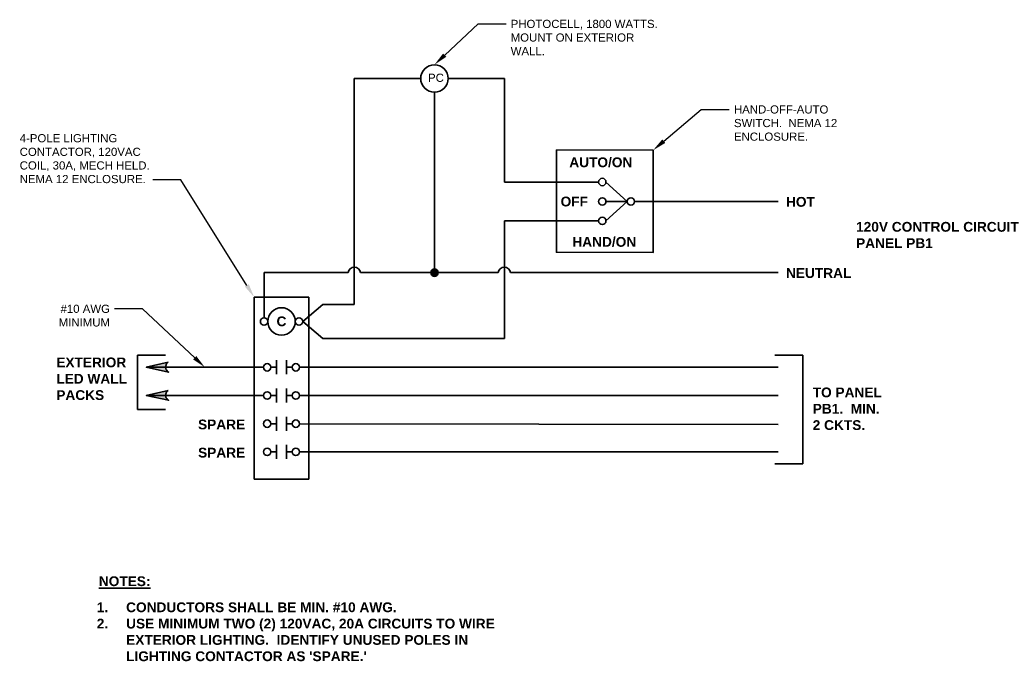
# Model space of a CAD drawing. Header units: inches. Extents: x 19474 to 23438, y 635 to 1835.
# Tile 13 of 14: x 22549.83 to 22558.27, y 1624.2 to 1629.7. Entities that reach past the tile are written whole.
import ezdxf
from ezdxf import colors
from ezdxf.entities.mleader import LeaderData, LeaderLine
from ezdxf.math import Vec2, Vec3

# ---------------------------------------------------------------- set-up
doc = ezdxf.new("R2010")
doc.units = ezdxf.units.IN
doc.header["$MEASUREMENT"] = 0
doc.layers.add('E-DETL-GRPH', color=7, linetype='Continuous', lineweight=35)
doc.layers.add('G-ANNO-NOTE', color=7, linetype='Continuous', lineweight=35)
doc.styles.add('Arial', font='arial.ttf', dxfattribs={"height": 0.125})
doc.styles.add('Arial-b', font='arialbd.ttf')

msp = doc.modelspace()

# ---------------------------------------------------------------- hatches: boundary and pattern name
at = {"layer": 'E-DETL-GRPH'}
h = msp.add_hatch(color=256, dxfattribs=at)
h.dxf.hatch_style = 1
h.paths.add_polyline_path([(22553.4182, 1627.5291), (22553.3547, 1627.5291, 1)])
h.paths.add_polyline_path([(22553.3865, 1627.5608), (22553.3865, 1627.5291), (22553.4182, 1627.5291, 0.414214)])
h.paths.add_polyline_path([(22553.3865, 1627.5608, 0.414214), (22553.3547, 1627.5291), (22553.3865, 1627.5291)])
h = msp.add_hatch(color=256, dxfattribs=at)
h.dxf.hatch_style = 1
h.paths.add_polyline_path([(22551.1047, 1626.7614), (22551.0988, 1626.7568), (22551.0965, 1626.7547), (22551.0948, 1626.7529), (22551.0923, 1626.7498), (22551.0899, 1626.7462), (22551.0871, 1626.7413), (22551.0855, 1626.7372), (22551.0836, 1626.7314), (22551.0826, 1626.726), (22551.0823, 1626.7219), (22551.0823, 1626.7175), (22550.9162, 1626.7175)])
h.paths.add_polyline_path([(22550.9162, 1626.7175), (22551.0823, 1626.7175), (22551.0823, 1626.7167), (22551.0828, 1626.7124), (22551.0836, 1626.708), (22551.0852, 1626.7024), (22551.0868, 1626.6988), (22551.0887, 1626.6949), (22551.0911, 1626.6912), (22551.0943, 1626.6869), (22551.0984, 1626.6826), (22551.1071, 1626.6762)])
h = msp.add_hatch(color=256, dxfattribs=at)
h.dxf.hatch_style = 1
h.paths.add_polyline_path([(22551.1047, 1626.5197), (22551.0988, 1626.5152), (22551.0965, 1626.513), (22551.0948, 1626.5112), (22551.0923, 1626.5082), (22551.0899, 1626.5045), (22551.0871, 1626.4996), (22551.0855, 1626.4956), (22551.0836, 1626.4897), (22551.0826, 1626.4844), (22551.0823, 1626.4803), (22551.0823, 1626.4758), (22550.9162, 1626.4758)])
h.paths.add_polyline_path([(22550.9162, 1626.4758), (22551.0823, 1626.4758), (22551.0823, 1626.4751), (22551.0828, 1626.4708), (22551.0836, 1626.4664), (22551.0852, 1626.4608), (22551.0868, 1626.4572), (22551.0887, 1626.4532), (22551.0911, 1626.4495), (22551.0943, 1626.4452), (22551.0984, 1626.4409), (22551.1071, 1626.4346)])

# ---------------------------------------------------------------- linework, layer by layer
for p, q in [((22552.6992, 1627.2553), (22552.6992, 1629.1936)), ((22552.6992, 1629.1936), (22553.2684, 1629.1936)), ((22553.5045, 1629.1936), (22553.9854, 1629.1936)), ((22553.9854, 1628.3061), (22553.9854, 1629.1936)), ((22553.3865, 1629.0756), (22553.3865, 1627.5291)), ((22554.7932, 1628.3061), (22553.9854, 1628.3061)), ((22555.0384, 1628.1395), (22554.8567, 1628.3061)), ((22555.0384, 1628.1395), (22554.8567, 1628.1395)), ((22555.0384, 1628.1395), (22554.8567, 1627.9728)), ((22555.1019, 1628.1395), (22556.3326, 1628.1395)), ((22554.7932, 1627.9728), (22553.9854, 1627.9728)), ((22553.9854, 1627.9728), (22553.9854, 1626.9657)), ((22551.9258, 1627.1422), (22551.9258, 1627.5291)), ((22551.9258, 1627.5291), (22552.6463, 1627.5291)), ((22552.7521, 1627.5291), (22553.9325, 1627.5291)), ((22554.0383, 1627.5291), (22556.3326, 1627.5291)), ((22552.257, 1627.1105), (22552.4292, 1627.2553)), ((22552.4292, 1627.2553), (22552.6992, 1627.2553)), ((22552.257, 1627.1105), (22552.4292, 1626.9657)), ((22552.4292, 1626.9657), (22553.9854, 1626.9657)), ((22551.0819, 1626.8203), (22550.8415, 1626.8203)), ((22550.8415, 1626.8203), (22550.8415, 1626.3552)), ((22556.3044, 1626.8203), (22556.5449, 1626.8203)), ((22556.5449, 1626.8203), (22556.5449, 1625.89)), ((22551.9212, 1626.7175), (22550.9162, 1626.7175)), ((22551.9847, 1626.7175), (22552.0339, 1626.7175)), ((22552.0339, 1626.7775), (22552.0339, 1626.6575)), ((22552.1172, 1626.7775), (22552.1172, 1626.6575)), ((22552.1172, 1626.7175), (22552.1664, 1626.7175)), ((22552.2298, 1626.7175), (22556.3326, 1626.7175)), ((22551.9212, 1626.4758), (22550.9162, 1626.4758)), ((22551.9847, 1626.4758), (22552.0339, 1626.4758)), ((22552.0339, 1626.5358), (22552.0339, 1626.4158)), ((22552.1172, 1626.5358), (22552.1172, 1626.4158)), ((22552.1172, 1626.4758), (22552.1664, 1626.4758)), ((22552.2298, 1626.4758), (22556.3326, 1626.4758)), ((22551.0819, 1626.3552), (22550.8415, 1626.3552)), ((22552.0339, 1626.2942), (22552.0339, 1626.1742)), ((22552.1172, 1626.2942), (22552.1172, 1626.1742)), ((22551.9847, 1626.2342), (22552.0339, 1626.2342)), ((22552.1172, 1626.2342), (22552.1664, 1626.2342)), ((22552.2298, 1626.2342), (22556.3326, 1626.2265)), ((22552.0339, 1626.0525), (22552.0339, 1625.9325)), ((22552.1172, 1626.0525), (22552.1172, 1625.9325)), ((22551.9847, 1625.9925), (22552.0339, 1625.9925)), ((22552.1172, 1625.9925), (22552.1664, 1625.9925)), ((22552.2298, 1625.9925), (22556.3326, 1625.9925)), ((22556.3044, 1625.89), (22556.5449, 1625.89))]:
    msp.add_line(p, q, dxfattribs=at)
for points in [[(22554.432, 1628.5814), (22555.2602, 1628.5786), (22555.2602, 1627.7016), (22554.432, 1627.7044)], [(22551.8416, 1627.3181), (22552.3095, 1627.3181), (22552.3095, 1625.7598), (22551.8416, 1625.7598)], [(22551.1047, 1626.7614), (22550.9162, 1626.7175), (22551.1071, 1626.6762), (22551.0984, 1626.6826), (22551.0943, 1626.6869), (22551.0911, 1626.6912), (22551.0887, 1626.6949), (22551.0868, 1626.6988), (22551.0852, 1626.7024), (22551.0836, 1626.708), (22551.0828, 1626.7124), (22551.0823, 1626.7167), (22551.0823, 1626.7219), (22551.0826, 1626.726), (22551.0836, 1626.7314), (22551.0855, 1626.7372), (22551.0871, 1626.7413), (22551.0899, 1626.7462), (22551.0923, 1626.7498), (22551.0948, 1626.7529), (22551.0965, 1626.7547), (22551.0988, 1626.7568)], [(22551.1047, 1626.5197), (22550.9162, 1626.4758), (22551.1071, 1626.4346), (22551.0984, 1626.4409), (22551.0943, 1626.4452), (22551.0911, 1626.4495), (22551.0887, 1626.4532), (22551.0868, 1626.4572), (22551.0852, 1626.4608), (22551.0836, 1626.4664), (22551.0828, 1626.4708), (22551.0823, 1626.4751), (22551.0823, 1626.4803), (22551.0826, 1626.4844), (22551.0836, 1626.4897), (22551.0855, 1626.4956), (22551.0871, 1626.4996), (22551.0899, 1626.5045), (22551.0923, 1626.5082), (22551.0948, 1626.5112), (22551.0965, 1626.513), (22551.0988, 1626.5152)]]:
    msp.add_lwpolyline(points, close=True, dxfattribs=at)
for centre, radius in [((22553.3865, 1629.1936), 0.118), ((22554.825, 1628.3061), 0.0317), ((22554.825, 1628.1395), 0.0317), ((22555.0702, 1628.1395), 0.0317), ((22554.825, 1627.9728), 0.0317), ((22553.3865, 1627.5291), 0.0317), ((22552.0755, 1627.1105), 0.118), ((22551.9258, 1627.1105), 0.0317), ((22552.2253, 1627.1105), 0.0317), ((22551.9529, 1626.7175), 0.0317), ((22552.1981, 1626.7175), 0.0317), ((22551.9529, 1626.4758), 0.0317), ((22552.1981, 1626.4758), 0.0317), ((22551.9529, 1626.2342), 0.0317), ((22552.1981, 1626.2342), 0.0317), ((22551.9529, 1625.9925), 0.0317), ((22552.1981, 1625.9925), 0.0317)]:
    msp.add_circle(centre, radius, dxfattribs=at)
for centre in [(22552.6992, 1627.5229), (22553.9854, 1627.5229)]:
    msp.add_arc(centre, 0.0533, 6.72818, 173.27182, dxfattribs=at)

# ---------------------------------------------------------------- texts
at = {"layer": 'G-ANNO-NOTE'}
for s, insert, char_height, width, attachment_point, style in [('PC', (22553.3315, 1629.235), 0.07, 0.183304, 1, 'Arial'), ('AUTO/ON', (22554.8124, 1628.5172), 0.08395, 0.605357, 2, 'Arial-b'), ('OFF', (22554.5848, 1628.181), 0.08395, 0.216237, 2, 'Arial-b'), ('\\pxql;HOT', (22556.7022, 1628.178), 0.08395, 0.605357, 2, 'Arial-b'), ('\\pxql;120V CONTROL CIRCUIT\\PPANEL PB1', (22557.0001, 1627.964), 0.083945, 1.466201, 1, 'Arial-b'), ('HAND/ON', (22554.842, 1627.8349), 0.08395, 0.605357, 2, 'Arial-b'), ('\\pxql;NEUTRAL', (22556.7022, 1627.5677), 0.083945, 0.605357, 2, 'Arial-b'), ('C', (22552.0752, 1627.1537), 0.0839, 0.109229, 2, 'Arial-b'), ('\\pxql;EXTERIOR LED WALL PACKS', (22550.4479, 1626.8015), 0.083945, 0.605874, 2, 'Arial-b'), ('\\pxql;TO PANEL PB1.  MIN. 2 CKTS.', (22556.9608, 1626.5442), 0.083945, 0.664721, 2, 'Arial-b'), ('SPARE', (22551.5621, 1626.2696), 0.08395, 0.428462, 2, 'Arial-b'), ('SPARE', (22551.5621, 1626.0281), 0.08395, 0.428462, 2, 'Arial-b'), ('\\pxql;{\\LNOTES:}', (22550.5097, 1624.9258), 0.083945, 0.864542, 1, 'Arial-b'), ("\\pxi-3,l3,t3;1.^ICONDUCTORS SHALL BE MIN. #10 AWG.\\P2.^IUSE MINIMUM TWO (2) 120VAC, 20A CIRCUITS TO WIRE EXTERIOR LIGHTING.  IDENTIFY UNUSED POLES IN LIGHTING CONTACTOR AS 'SPARE.'", (22550.4917, 1624.7023), 0.0839453, 3.499341, 1, 'Arial-b')]:
    msp.add_mtext(s, dxfattribs=dict(at, insert=insert, char_height=char_height, width=width, attachment_point=attachment_point, style=style))

# ---------------------------------------------------------------- leaders
ml = msp.add_multileader_mtext('Standard', dxfattribs=at)
ml.set_content('\\A1;PHOTOCELL, 1800 WATTS.  MOUNT ON EXTERIOR WALL.', color=256, style='Arial')
ml.set_leader_properties()
ml.build(insert=Vec2(0, 0))
ml.multileader.update_dxf_attribs({"dogleg_length": 12, "arrow_head_size": 0.12})
ctx = ml.context
ctx.base_point, ctx.char_height, ctx.arrow_head_size, ctx.landing_gap_size, ctx.plane_origin = Vec3(22553.9998, 1629.661), 0.07, 0.12, 0.04, Vec3(22553.6772, 1629.3535)
notes = []
notes.append((ctx, [(0, (1, 1, 0), (22553.7598, 1629.661), (1, 0), 0.24, [(0, [(22553.3865, 1629.3117)], 0, [])])]))
ctx.mtext.insert, ctx.mtext.width, ctx.mtext.defined_height, ctx.mtext.flow_direction = Vec3(22554.0398, 1629.6966), 1.371068, 0.2867, 5
ml = msp.add_multileader_mtext('Standard', dxfattribs=at)
ml.set_content('\\A1;HAND-OFF-AUTO SWITCH.  NEMA 12 ENCLOSURE.', color=256, style='Arial')
ml.set_leader_properties()
ml.build(insert=Vec2(0, 0))
ml.multileader.update_dxf_attribs({"dogleg_length": 12, "arrow_head_size": 0.12})
ctx = ml.context
ctx.base_point, ctx.char_height, ctx.arrow_head_size, ctx.landing_gap_size, ctx.plane_origin = Vec3(22555.9135, 1628.9279), 0.07, 0.12, 0.04, Vec3(22555.5509, 1628.6204)
notes.append((ctx, [(0, (1, 1, 0), (22555.6735, 1628.9279), (1, 0), 0.24, [(0, [(22555.2602, 1628.5786)], 0, [])])]))
ctx.mtext.insert, ctx.mtext.width, ctx.mtext.defined_height, ctx.mtext.flow_direction = Vec3(22555.9535, 1628.9635), 0.888277, 0.1975, 5
ml = msp.add_multileader_mtext('Standard', dxfattribs=at)
ml.set_content('\\A1;4-POLE LIGHTING CONTACTOR, 120VAC COIL, 30A, MECH HELD.  NEMA 12 ENCLOSURE.', color=256, style='Arial')
ml.set_leader_properties()
ml.build(insert=Vec2(0, 0))
ml.multileader.update_dxf_attribs({"text_right_attachment_type": 3, "dogleg_length": 12, "arrow_head_size": 0.12})
ctx = ml.context
ctx.base_point, ctx.char_height, ctx.arrow_head_size, ctx.landing_gap_size, ctx.plane_origin = Vec3(22549.7913, 1628.6811), 0.07, 0.12, 0.04, Vec3(22549.9405, 1629.0999)
ctx.right_attachment = 3
notes.append((ctx, [(1, (1, 1, 0), (22551.212, 1628.3261), (-1, 0), 0.24, [(0, [(22551.8416, 1627.3181)], 0, [])])]))
ctx.mtext.insert, ctx.mtext.width, ctx.mtext.defined_height, ctx.mtext.flow_direction = Vec3(22549.8313, 1628.7167), 1.174282, 0.559, 5
ml = msp.add_multileader_mtext('Standard', dxfattribs=at)
ml.set_content('\\A1;#10 AWG MINIMUM', color=256, style='Arial')
ml.set_leader_properties()
ml.build(insert=Vec2(0, 0))
ml.multileader.update_dxf_attribs({"dogleg_length": 12, "arrow_head_size": 0.12})
ctx = ml.context
ctx.base_point, ctx.char_height, ctx.arrow_head_size, ctx.landing_gap_size, ctx.plane_origin = Vec3(22550.1399, 1627.2186), 0.07, 0.12, 0.04, Vec3(22549.8491, 1624.9135)
ctx.text_align_type = 2
notes.append((ctx, [(1, (1, 1, 0), (22550.8852, 1627.2186), (-1, 0), 0.24, [(0, [(22551.4187, 1626.7175)], 0, [])])]))
ctx.mtext.insert, ctx.mtext.width, ctx.mtext.defined_height, ctx.mtext.alignment, ctx.mtext.flow_direction = Vec3(22550.6052, 1627.2542), 0.453425, 0.1975, 3, 5
for ctx, leaders in notes:
    for number, flags, end, landing, length, lines in leaders:
        leader = LeaderData()
        leader.index, (leader.has_last_leader_line, leader.has_dogleg_vector, leader.attachment_direction) = number, flags
        leader.last_leader_point, leader.dogleg_vector, leader.dogleg_length = Vec3(end), Vec3(landing), length
        for number, points, colour, breaks in lines:
            line = LeaderLine()
            line.index, line.vertices, line.color, line.breaks = number, Vec3.list(points), colors.encode_raw_color(colour), breaks
            leader.lines.append(line)
        ctx.leaders.append(leader)

doc.saveas('drawing.dxf')
